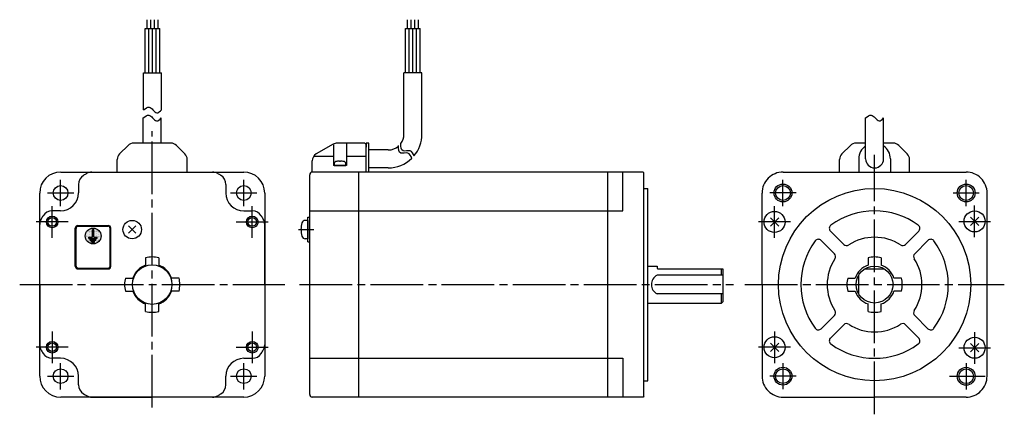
# Model space of a CAD drawing. Extents: x -325 to 49, y -49 to 101.
import ezdxf

# ---------------------------------------------------------------- set-up
doc = ezdxf.new("R2010")
doc.units = 0
doc.header["$PDSIZE"] = -0.5
doc.linetypes.add('CENTER', pattern=[27, 20, -2, 3, -2])
doc.layers.get('0').update_dxf_attribs({"linetype": 'CONTINUOUS'})

# ---------------------------------------------------------------- blocks, each defined once
blk = doc.blocks.new('*X17')
at = {"color": 0, "linetype": 'CONTINUOUS'}
for p, q in [((6.09375, 194.6875), (6.09375, 194.6875)), ((6.40625, 194.6875), (6.40625, 194.6875)), ((6.71875, 194.6875), (6.71875, 194.6875)), ((7.03125, 194.6875), (7.03125, 194.6875)), ((7.34375, 194.6875), (7.34375, 194.6875)), ((7.65625, 194.6875), (7.65625, 194.6875)), ((3.90625, 192.1875), (3.90625, 192.1875)), ((3.90625, 191.5625), (3.90625, 191.5625)), ((4.0625, 192.5), (4.0625, 192.5)), ((4.0625, 191.875), (4.0625, 191.875)), ((4.0625, 191.25), (4.0625, 191.25)), ((4.21875, 192.8125), (4.21875, 192.8125)), ((4.21875, 192.1875), (4.21875, 192.1875)), ((4.21875, 191.5625), (4.21875, 191.5625)), ((4.21875, 190.9375), (4.21875, 190.9375)), ((4.375, 193.125), (4.375, 193.125)), ((4.375, 192.5), (4.375, 192.5)), ((4.375, 191.875), (4.375, 191.875)), ((4.375, 191.25), (4.375, 191.25)), ((4.53125, 193.4375), (4.53125, 193.4375)), ((4.53125, 192.8125), (4.53125, 192.8125)), ((4.53125, 192.1875), (4.53125, 192.1875)), ((4.53125, 191.5625), (4.53125, 191.5625)), ((4.53125, 190.9375), (4.53125, 190.9375)), ((4.6875, 193.75), (4.6875, 193.75)), ((4.6875, 193.125), (4.6875, 193.125)), ((4.6875, 192.5), (4.6875, 192.5)), ((4.6875, 191.875), (4.6875, 191.875)), ((4.6875, 191.25), (4.6875, 191.25)), ((4.84375, 194.0625), (4.84375, 194.0625)), ((4.84375, 193.4375), (4.84375, 193.4375)), ((4.84375, 192.8125), (4.84375, 192.8125)), ((4.84375, 192.1875), (4.84375, 192.1875)), ((4.84375, 191.5625), (4.84375, 191.5625)), ((4.84375, 190.9375), (4.84375, 190.9375)), ((5, 193.75), (5, 193.75)), ((5, 193.125), (5, 193.125)), ((5, 192.5), (5, 192.5)), ((5, 191.875), (5, 191.875)), ((5, 191.25), (5, 191.25)), ((5.15625, 194.0625), (5.15625, 194.0625)), ((5.15625, 193.4375), (5.15625, 193.4375)), ((5.15625, 192.8125), (5.15625, 192.8125)), ((5.15625, 192.1875), (5.15625, 192.1875)), ((5.15625, 191.5625), (5.15625, 191.5625)), ((5.15625, 190.9375), (5.15625, 190.9375)), ((5.3125, 194.375), (5.3125, 194.375)), ((5.3125, 193.75), (5.3125, 193.75)), ((5.3125, 193.125), (5.3125, 193.125)), ((5.3125, 192.5), (5.3125, 192.5)), ((5.3125, 191.875), (5.3125, 191.875)), ((5.46875, 194.0625), (5.46875, 194.0625)), ((5.46875, 193.4375), (5.46875, 193.4375)), ((5.46875, 192.8125), (5.46875, 192.8125)), ((5.46875, 192.1875), (5.46875, 192.1875)), ((5.46875, 191.5625), (5.46875, 191.5625)), ((5.46875, 190.9375), (5.46875, 190.9375)), ((5.625, 194.375), (5.625, 194.375)), ((5.625, 193.75), (5.625, 193.75)), ((5.625, 193.125), (5.625, 193.125)), ((5.625, 192.5), (5.625, 192.5)), ((5.625, 191.875), (5.625, 191.875)), ((5.78125, 194.0625), (5.78125, 194.0625)), ((5.78125, 193.4375), (5.78125, 193.4375)), ((5.78125, 192.8125), (5.78125, 192.8125)), ((5.78125, 192.1875), (5.78125, 192.1875)), ((5.78125, 191.5625), (5.78125, 191.5625)), ((5.78125, 190.9375), (5.78125, 190.9375)), ((5.9375, 194.375), (5.9375, 194.375)), ((5.9375, 193.75), (5.9375, 193.75)), ((5.9375, 193.125), (5.9375, 193.125)), ((5.9375, 192.5), (5.9375, 192.5)), ((5.9375, 191.875), (5.9375, 191.875)), ((6.09375, 194.0625), (6.09375, 194.0625)), ((6.09375, 193.4375), (6.09375, 193.4375)), ((6.09375, 192.8125), (6.09375, 192.8125)), ((6.09375, 192.1875), (6.09375, 192.1875)), ((6.09375, 191.5625), (6.09375, 191.5625)), ((6.09375, 190.9375), (6.09375, 190.9375)), ((6.25, 194.375), (6.25, 194.375)), ((6.25, 193.75), (6.25, 193.75)), ((6.25, 193.125), (6.25, 193.125)), ((6.25, 192.5), (6.25, 192.5)), ((6.25, 191.875), (6.25, 191.875)), ((6.40625, 194.0625), (6.40625, 194.0625)), ((6.40625, 193.4375), (6.40625, 193.4375)), ((6.40625, 192.8125), (6.40625, 192.8125)), ((6.40625, 192.1875), (6.40625, 192.1875)), ((6.40625, 191.5625), (6.40625, 191.5625)), ((6.40625, 190.9375), (6.40625, 190.9375)), ((6.5625, 194.375), (6.5625, 194.375)), ((6.5625, 193.75), (6.5625, 193.75)), ((6.5625, 193.125), (6.5625, 193.125)), ((6.5625, 192.5), (6.5625, 192.5)), ((6.5625, 191.875), (6.5625, 191.875)), ((6.71875, 190.9375), (6.71875, 190.9375)), ((7.03125, 190.9375), (7.03125, 190.9375)), ((7.1875, 194.375), (7.1875, 194.375)), ((7.1875, 193.75), (7.1875, 193.75)), ((7.1875, 193.125), (7.1875, 193.125)), ((7.1875, 192.5), (7.1875, 192.5)), ((7.1875, 191.875), (7.1875, 191.875)), ((7.34375, 194.0625), (7.34375, 194.0625)), ((7.34375, 193.4375), (7.34375, 193.4375)), ((7.34375, 192.8125), (7.34375, 192.8125)), ((7.34375, 192.1875), (7.34375, 192.1875)), ((7.34375, 191.5625), (7.34375, 191.5625)), ((7.34375, 190.9375), (7.34375, 190.9375)), ((7.5, 194.375), (7.5, 194.375)), ((7.5, 193.75), (7.5, 193.75)), ((7.5, 193.125), (7.5, 193.125)), ((7.5, 192.5), (7.5, 192.5)), ((7.5, 191.875), (7.5, 191.875)), ((7.65625, 194.0625), (7.65625, 194.0625)), ((7.65625, 193.4375), (7.65625, 193.4375)), ((7.65625, 192.8125), (7.65625, 192.8125)), ((7.65625, 192.1875), (7.65625, 192.1875)), ((7.65625, 191.5625), (7.65625, 191.5625)), ((7.65625, 190.9375), (7.65625, 190.9375)), ((7.8125, 194.375), (7.8125, 194.375)), ((7.8125, 193.75), (7.8125, 193.75)), ((7.8125, 193.125), (7.8125, 193.125)), ((7.8125, 192.5), (7.8125, 192.5)), ((7.8125, 191.875), (7.8125, 191.875)), ((7.96875, 194.0625), (7.96875, 194.0625)), ((7.96875, 193.4375), (7.96875, 193.4375)), ((7.96875, 192.8125), (7.96875, 192.8125)), ((7.96875, 192.1875), (7.96875, 192.1875)), ((7.96875, 191.5625), (7.96875, 191.5625)), ((7.96875, 190.9375), (7.96875, 190.9375)), ((8.125, 194.375), (8.125, 194.375)), ((8.125, 193.75), (8.125, 193.75)), ((8.125, 193.125), (8.125, 193.125)), ((8.125, 192.5), (8.125, 192.5)), ((8.125, 191.875), (8.125, 191.875)), ((8.28125, 194.0625), (8.28125, 194.0625)), ((8.28125, 193.4375), (8.28125, 193.4375)), ((8.28125, 192.8125), (8.28125, 192.8125)), ((8.28125, 192.1875), (8.28125, 192.1875)), ((8.28125, 191.5625), (8.28125, 191.5625)), ((8.28125, 190.9375), (8.28125, 190.9375)), ((8.4375, 194.375), (8.4375, 194.375)), ((8.4375, 193.75), (8.4375, 193.75)), ((8.4375, 193.125), (8.4375, 193.125)), ((8.4375, 192.5), (8.4375, 192.5)), ((8.4375, 191.875), (8.4375, 191.875)), ((8.59375, 194.0625), (8.59375, 194.0625)), ((8.59375, 193.4375), (8.59375, 193.4375)), ((8.59375, 192.8125), (8.59375, 192.8125)), ((8.59375, 192.1875), (8.59375, 192.1875)), ((8.59375, 191.5625), (8.59375, 191.5625)), ((8.59375, 190.9375), (8.59375, 190.9375)), ((8.75, 193.75), (8.75, 193.75)), ((8.75, 193.125), (8.75, 193.125)), ((8.75, 192.5), (8.75, 192.5)), ((8.75, 191.875), (8.75, 191.875)), ((8.75, 191.25), (8.75, 191.25)), ((8.90625, 194.0625), (8.90625, 194.0625)), ((8.90625, 193.4375), (8.90625, 193.4375)), ((8.90625, 192.8125), (8.90625, 192.8125)), ((8.90625, 192.1875), (8.90625, 192.1875)), ((8.90625, 191.5625), (8.90625, 191.5625)), ((8.90625, 190.9375), (8.90625, 190.9375)), ((9.0625, 193.75), (9.0625, 193.75)), ((9.0625, 193.125), (9.0625, 193.125)), ((9.0625, 192.5), (9.0625, 192.5)), ((9.0625, 191.875), (9.0625, 191.875)), ((9.0625, 191.25), (9.0625, 191.25)), ((9.21875, 193.4375), (9.21875, 193.4375)), ((9.21875, 192.8125), (9.21875, 192.8125)), ((9.21875, 192.1875), (9.21875, 192.1875)), ((9.21875, 191.5625), (9.21875, 191.5625)), ((9.21875, 190.9375), (9.21875, 190.9375)), ((9.375, 193.125), (9.375, 193.125)), ((9.375, 192.5), (9.375, 192.5)), ((9.375, 191.875), (9.375, 191.875)), ((9.375, 191.25), (9.375, 191.25)), ((9.53125, 192.8125), (9.53125, 192.8125)), ((9.53125, 192.1875), (9.53125, 192.1875)), ((9.53125, 191.5625), (9.53125, 191.5625)), ((9.53125, 190.9375), (9.53125, 190.9375)), ((9.6875, 192.5), (9.6875, 192.5)), ((9.6875, 191.875), (9.6875, 191.875)), ((9.6875, 191.25), (9.6875, 191.25)), ((9.84375, 192.1875), (9.84375, 192.1875)), ((9.84375, 191.5625), (9.84375, 191.5625)), ((4.375, 190.625), (4.375, 190.625)), ((4.53125, 190.3125), (4.53125, 190.3125)), ((4.6875, 190.625), (4.6875, 190.625)), ((4.6875, 190), (4.6875, 190)), ((4.84375, 190.3125), (4.84375, 190.3125)), ((4.84375, 189.6875), (4.84375, 189.6875)), ((5, 190.625), (5, 190.625)), ((5, 190), (5, 190)), ((5.15625, 190.3125), (5.15625, 190.3125)), ((5.15625, 189.6875), (5.15625, 189.6875)), ((5.3125, 190.625), (5.3125, 190.625)), ((5.3125, 190), (5.3125, 190)), ((5.3125, 189.375), (5.3125, 189.375)), ((5.46875, 190.3125), (5.46875, 190.3125)), ((5.46875, 189.6875), (5.46875, 189.6875)), ((5.625, 190.625), (5.625, 190.625)), ((5.625, 190), (5.625, 190)), ((5.625, 189.375), (5.625, 189.375)), ((5.78125, 189.6875), (5.78125, 189.6875)), ((5.9375, 190), (5.9375, 190)), ((5.9375, 189.375), (5.9375, 189.375)), ((6.09375, 189.6875), (6.09375, 189.6875)), ((6.09375, 189.0625), (6.09375, 189.0625)), ((6.25, 190), (6.25, 190)), ((6.25, 189.375), (6.25, 189.375)), ((6.40625, 189.0625), (6.40625, 189.0625)), ((6.5625, 189.375), (6.5625, 189.375)), ((6.71875, 189.0625), (6.71875, 189.0625)), ((6.875, 189.375), (6.875, 189.375)), ((7.03125, 189.0625), (7.03125, 189.0625)), ((7.1875, 189.375), (7.1875, 189.375)), ((7.34375, 189.0625), (7.34375, 189.0625)), ((7.5, 190), (7.5, 190)), ((7.5, 189.375), (7.5, 189.375)), ((7.65625, 189.6875), (7.65625, 189.6875)), ((7.65625, 189.0625), (7.65625, 189.0625)), ((7.8125, 190), (7.8125, 190)), ((7.8125, 189.375), (7.8125, 189.375)), ((7.96875, 190.3125), (7.96875, 190.3125)), ((7.96875, 189.6875), (7.96875, 189.6875)), ((8.125, 190.625), (8.125, 190.625)), ((8.125, 190), (8.125, 190)), ((8.125, 189.375), (8.125, 189.375)), ((8.28125, 190.3125), (8.28125, 190.3125)), ((8.28125, 189.6875), (8.28125, 189.6875)), ((8.4375, 190.625), (8.4375, 190.625)), ((8.4375, 190), (8.4375, 190)), ((8.4375, 189.375), (8.4375, 189.375)), ((8.59375, 190.3125), (8.59375, 190.3125)), ((8.59375, 189.6875), (8.59375, 189.6875)), ((8.75, 190.625), (8.75, 190.625)), ((8.75, 190), (8.75, 190)), ((8.90625, 190.3125), (8.90625, 190.3125)), ((8.90625, 189.6875), (8.90625, 189.6875)), ((9.0625, 190.625), (9.0625, 190.625)), ((9.0625, 190), (9.0625, 190)), ((9.21875, 190.3125), (9.21875, 190.3125)), ((9.375, 190.625), (9.375, 190.625))]:
    blk.add_line(p, q, dxfattribs=at)
blk = doc.blocks.new('A$C0BC52870')
for p, q in [((-277.09, 80.4), (-277.09, 97.29)), ((-277.09, 97.29), (-271.49, 97.29)), ((-276.39, 97.29), (-276.39, 100.64)), ((-275.69, 80.4), (-275.69, 97.29)), ((-274.99, 97.29), (-274.99, 100.64)), ((-274.29, 80.4), (-274.29, 97.29)), ((-273.59, 97.29), (-273.59, 100.64)), ((-272.89, 80.4), (-272.89, 97.29)), ((-272.19, 97.29), (-272.19, 100.64)), ((-271.49, 80.4), (-271.49, 97.29)), ((-178.17, 80.4), (-178.17, 97.29)), ((-178.17, 97.29), (-172.57, 97.29)), ((-177.47, 97.29), (-177.47, 100.64)), ((-176.77, 80.4), (-176.77, 97.29)), ((-176.07, 97.29), (-176.07, 100.64)), ((-175.37, 80.4), (-175.37, 97.29)), ((-174.67, 97.29), (-174.67, 100.64)), ((-173.97, 80.4), (-173.97, 97.29)), ((-173.27, 97.29), (-173.27, 100.64)), ((-172.57, 80.4), (-172.57, 97.29)), ((-172.57, 86.36), (-172.57, 91.25)), ((-277.69, 66.39), (-277.69, 80.4)), ((-277.69, 80.4), (-270.89, 80.4)), ((-270.89, 66.39), (-270.89, 80.4)), ((-178.77, 57.15), (-178.77, 80.4)), ((-171.97, 80.4), (-178.77, 80.4)), ((-171.97, 57.15), (-171.97, 80.4)), ((-277.82, 53.75), (-277.82, 63.34)), ((-271.02, 53.75), (-271.02, 63.34)), ((-3.4, 47.75), (-3.4, 63.34)), ((3.4, 47.75), (3.4, 63.34)), ((-286.84, 49.63), (-283.6, 52.87)), ((-271.02, 53.75), (-281.48, 53.75)), ((-267.36, 53.75), (-271.02, 53.75)), ((-265.24, 52.87), (-262, 49.63)), ((-205.64, 53.35), (-212.1, 49.62)), ((-205.6, 53.08), (-205.6, 45.25)), ((-193.6, 53.75), (-204.14, 53.75)), ((-200.6, 53.75), (-200.6, 45.25)), ((-193.6, 53.75), (-193.1, 53.25)), ((-193.1, 53.75), (-193.1, 52.25)), ((-192.1, 53.75), (-193.1, 53.75)), ((-193.1, 42.75), (-193.1, 53.25)), ((-192.1, 42.75), (-192.1, 53.75)), ((-12.42, 49.63), (-9.18, 52.87)), ((-3.4, 53.75), (-7.06, 53.75)), ((7.06, 53.75), (3.4, 53.75)), ((9.18, 52.87), (12.42, 49.63)), ((-213.05, 48.75), (-205.6, 48.75)), ((-200.6, 48.75), (-193.1, 48.75)), ((-184.77, 51.15), (-192.1, 51.15)), ((-287.72, 42.75), (-287.72, 47.51)), ((-261.12, 42.75), (-261.12, 47.51)), ((-213.6, 42.75), (-213.6, 47.02)), ((-200.6, 45.25), (-205.6, 45.25)), ((-13.3, 42.75), (-13.3, 47.51)), ((-6, 47.75), (-6, 42.75)), ((6, 47.75), (6, 42.75)), ((13.3, 42.75), (13.3, 47.51)), ((-309.17, 42.75), (-239.67, 42.75)), ((-297.3, 42.75), (-251.55, 42.75)), ((-214.6, -41.75), (-214.6, 41.75)), ((-87.9, 42.75), (-213.6, 42.75)), ((-195.9, -42.45), (-195.9, 42.75)), ((-184.77, 44.35), (-192.1, 44.35)), ((-101.3, -42.75), (-101.3, 42.75)), ((-95.6, 28), (-95.6, 42.75)), ((-87.9, 42.75), (-87.6, 42.45)), ((-87.6, -42.45), (-87.6, 42.45)), ((-34.75, 42.75), (34.75, 42.75)), ((-302.42, 38.06), (-302.42, 34.8)), ((-246.42, 38.06), (-246.42, 34.79)), ((-317.17, -34.75), (-317.17, 34.75)), ((-231.67, 34.75), (-231.67, -34.75)), ((-87.6, 36.51), (-86.08, 36.51)), ((-86.08, -36.51), (-86.08, 36.51)), ((-42.75, 0), (-42.75, 34.75)), ((42.74, -34.91), (42.75, 34.75)), ((-309.22, 28), (-312.49, 28)), ((-239.62, 27.99), (-236.36, 27.99)), ((-214.6, 28), (-95.6, 28)), ((-317.17, 0), (-317.17, 22.88)), ((-302.64, 22.45), (-291.14, 22.45)), ((-231.68, -0.01), (-231.67, 22.87)), ((-215.3, 24.41), (-216.28, 24.41)), ((-215.3, 16.21), (-215.3, 25.61)), ((-215.3, 25.61), (-214.6, 25.61)), ((-215.3, 24.41), (-215.3, 17.41)), ((-39.6, 22.21), (-36.41, 25.39)), ((-39.6, 25.39), (-36.41, 22.21)), ((36.41, 22.4), (39.6, 25.59)), ((36.41, 25.59), (39.6, 22.4)), ((-303.64, 6.95), (-303.64, 21.45)), ((-303.49, 7), (-303.49, 21.4)), ((-303.34, 7.05), (-303.34, 21.35)), ((-302.59, 22.3), (-291.19, 22.3)), ((-302.54, 22.15), (-291.24, 22.15)), ((-297.14, 18.05), (-297.14, 20.95)), ((-297.14, 20.95), (-296.64, 20.95)), ((-296.64, 18.05), (-296.64, 20.95)), ((-290.44, 7.05), (-290.44, 21.35)), ((-290.29, 7), (-290.29, 21.4)), ((-290.14, 6.95), (-290.14, 21.45)), ((-283.42, 22.29), (-280.65, 19.53)), ((-283.42, 19.53), (-280.65, 22.29)), ((-16.76, 20.29), (-11.73, 15.26)), ((11.73, 15.26), (16.76, 20.29)), ((-298.49, 17.55), (-298.49, 18.05)), ((-298.49, 18.05), (-297.14, 18.05)), ((-298.49, 17.55), (-295.29, 17.55)), ((-297.99, 16.85), (-297.99, 17.35)), ((-297.99, 17.35), (-295.79, 17.35)), ((-297.99, 16.85), (-295.79, 16.85)), ((-297.49, 16.15), (-297.49, 16.65)), ((-297.49, 16.65), (-296.29, 16.65)), ((-297.49, 16.15), (-296.29, 16.15)), ((-296.64, 18.05), (-295.29, 18.05)), ((-296.29, 16.15), (-296.29, 16.65)), ((-295.79, 16.85), (-295.79, 17.35)), ((-295.29, 17.55), (-295.29, 18.05)), ((-215.3, 17.41), (-216.28, 17.41)), ((-215.3, 16.21), (-214.6, 16.21)), ((-20.29, 16.76), (-15.26, 11.73)), ((15.26, 11.73), (20.29, 16.76)), ((-276.92, 10.2), (-276.92, 7.34)), ((-271.92, 10.2), (-271.92, 7.34)), ((-2.5, 10.2), (-2.5, 7.34)), ((2.5, 10.2), (2.5, 7.34)), ((-302.64, 5.95), (-291.14, 5.95)), ((-302.59, 6.1), (-291.19, 6.1)), ((-302.54, 6.25), (-291.24, 6.25)), ((-86.08, 7), (-82.6, 7)), ((-82.6, 7), (-82.6, 6.2)), ((-82.4, 6), (-57.6, 6)), ((-58.1, 3.57), (-58.1, 6)), ((-57.6, 6), (-57.6, -6.5)), ((-3.61, 6), (3.61, 6)), ((-284.62, 2.5), (-281.76, 2.5)), ((-264.23, 2.5), (-267.09, 2.5)), ((-57.6, 3.57), (-82.6, 3.57)), ((-10.2, 2.5), (-7.34, 2.5)), ((-6.02, -3.57), (-6.02, 3.57)), ((10.2, 2.5), (7.33, 2.5)), ((-317.17, 0), (-317.17, -22.88)), ((-284.62, -2.5), (-281.76, -2.5)), ((-264.23, -2.5), (-267.09, -2.5)), ((-231.68, -0.01), (-231.68, -22.89)), ((-57.6, -3.57), (-82.6, -3.57)), ((-58.1, -7), (-58.1, -3.57)), ((-42.75, 0), (-42.75, -34.75)), ((-10.2, -2.5), (-7.34, -2.5)), ((10.2, -2.5), (7.33, -2.5)), ((-276.92, -10.2), (-276.92, -7.34)), ((-271.92, -10.2), (-271.92, -7.34)), ((-86.08, -7), (-58.1, -7)), ((-58.1, -7), (-57.6, -6.5)), ((-2.5, -10.2), (-2.5, -7.34)), ((2.5, -10.2), (2.5, -7.34)), ((-20.29, -16.75), (-15.26, -11.73)), ((15.26, -11.73), (20.29, -16.75)), ((-16.76, -20.29), (-11.73, -15.26)), ((11.73, -15.26), (16.76, -20.29)), ((-39.6, -25.39), (-36.41, -22.21)), ((-39.6, -22.21), (-36.41, -25.39)), ((36.41, -25.59), (39.59, -22.41)), ((36.41, -22.41), (39.59, -25.59)), ((-309.22, -28), (-312.49, -28)), ((-239.63, -28.01), (-236.37, -28.01)), ((-214.6, -28), (-95.6, -28)), ((-95.6, -28), (-95.6, -42.75)), ((-302.42, -38.07), (-302.42, -34.8)), ((-246.44, -38.07), (-246.43, -34.81)), ((-87.6, -36.51), (-86.08, -36.51)), ((-239.67, -42.75), (-309.17, -42.75)), ((-297.3, -42.75), (-274.43, -42.75)), ((-251.56, -42.76), (-274.43, -42.75)), ((-87.9, -42.75), (-213.6, -42.75)), ((-87.6, -42.45), (-87.9, -42.75)), ((-34.75, -42.75), (-0.01, -42.75)), ((34.74, -42.76), (0, -42.75))]:
    blk.add_line(p, q)
at = {"linetype": 'CENTER'}
for p, q in [((-274.42, -46.7), (-274.42, 58.29)), ((0, -49.28), (0, 49.28)), ((0, -49.28), (0, 49.28)), ((0, -49.28), (0, 49.28)), ((0, -49.28), (0, 49.28)), ((-309.22, 29.8), (-309.22, 39.8)), ((-239.62, 29.8), (-239.62, 39.8)), ((-314.22, 34.8), (-304.22, 34.8)), ((-244.62, 34.8), (-234.62, 34.8)), ((38, 18.02), (38.01, 30.04)), ((-312.43, 17.82), (-312.43, 29.85)), ((-236.42, 17.82), (-236.42, 29.85)), ((-38.01, 17.82), (-38.01, 29.85)), ((-306.38, 23.8), (-318.48, 23.8)), ((-306.37, 23.8), (-318.47, 23.8)), ((-242.47, 23.8), (-230.37, 23.8)), ((-242.47, 23.8), (-230.38, 23.8)), ((-31.96, 23.8), (-44.05, 23.8)), ((-31.95, 23.8), (-44.05, 23.8)), ((31.95, 24), (44.04, 24)), ((31.96, 24), (44.05, 24)), ((-218.85, 20.91), (-213.03, 20.91)), ((-324.76, 0), (-224.09, 0)), ((-218.46, 0), (-53.61, 0)), ((-49.28, 0), (49.28, 0)), ((-49.28, 0), (49.28, 0)), ((-49.28, 0), (49.28, 0)), ((-312.43, -17.83), (-312.43, -29.85)), ((-236.41, -17.83), (-236.41, -29.85)), ((-38.01, -17.82), (-38.01, -29.85)), ((38, -18.02), (38, -30.05)), ((-306.39, -23.8), (-318.48, -23.8)), ((-306.38, -23.8), (-318.47, -23.8)), ((-242.47, -23.8), (-230.37, -23.8)), ((-242.46, -23.8), (-230.37, -23.8)), ((-31.95, -23.8), (-44.05, -23.8)), ((-31.96, -23.8), (-44.05, -23.8)), ((31.95, -24), (44.04, -24)), ((-309.22, -39.8), (-309.22, -29.8)), ((-239.62, -39.8), (-239.62, -29.8)), ((-314.22, -34.8), (-304.22, -34.8)), ((-244.62, -34.8), (-234.62, -34.8)), ((28.43, -34.81), (41.96, -34.82))]:
    blk.add_line(p, q, dxfattribs=at)
at = {"extrusion": (1, -1e-16, -2e-16)}
blk.add_line((-202.87, 46.82), (-203.33, 46.82), dxfattribs=at)
at = {"linetype": 'CENTER', "ltscale": 0.5}
for p, q in [((-34.8, 29.81), (-34.8, 39.79)), ((34.8, 29.81), (34.8, 39.79)), ((-29.81, 34.8), (-39.79, 34.8)), ((29.81, 34.8), (39.79, 34.8)), ((-34.81, -29.8), (-34.82, -39.77)), ((34.79, -29.83), (34.78, -39.8)), ((-29.83, -34.79), (-39.8, -34.78))]:
    blk.add_line(p, q, dxfattribs=at)
blk.add_lwpolyline([(-204.32, 46.82), (-204.34, 46.82, 0.018764), (-204.77, 46.71, 0.333667), (-205.35, 45.94), (-205.35, 45.25), (-200.85, 45.25), (-200.85, 45.94, 0.333667), (-201.43, 46.71, 0.018764), (-201.86, 46.82), (-201.89, 46.82)], format="xyb")
for centre, radius in [((-309.22, 34.8), 2.8), ((-239.62, 34.8), 2.8), ((-34.8, 34.8), 3.4), ((-34.8, 34.8), 2.8), ((34.8, 34.8), 3.4), ((34.8, 34.8), 2.8), ((0, 0), 36.51), ((-38.01, 23.8), 4), ((38, 24), 4), ((-312.43, 23.8), 2.2), ((-312.43, 23.8), 1.65), ((-282.03, 20.91), 3.5), ((-236.42, 23.8), 2.2), ((-236.42, 23.8), 1.65), ((-296.87, 18.45), 3), ((-274.42, 0), 7.5), ((0, 0), 7), ((-312.43, -23.8), 2.2), ((-312.43, -23.8), 1.65), ((-236.41, -23.8), 2.2), ((-236.41, -23.8), 1.65), ((-38.01, -23.8), 4), ((38, -24), 4), ((-309.22, -34.8), 2.8), ((-239.62, -34.8), 2.8), ((-34.82, -34.78), 3.4), ((-34.82, -34.78), 2.8), ((34.78, -34.82), 3.4), ((34.78, -34.82), 2.8)]:
    blk.add_circle(centre, radius)
for centre, radius, start, end in [((-184.77, 57.15), 6, 323.3144, 0), ((-184.77, 57.15), 12.8, 319.8527, 0), ((-281.48, 50.75), 3, 90, 135), ((-267.36, 50.75), 3, 45, 90), ((-204.14, 50.75), 3, 90, 120), ((-184.77, 57.15), 6, 270, 310.8807), ((-7.06, 50.75), 3, 90, 135), ((0, 47.75), 6, 124.5088, 180), ((0, 47.75), 6, 0, 55.4725), ((7.06, 50.75), 3, 45, 90), ((-284.72, 47.51), 3, 135, 180), ((-264.12, 47.51), 3, 0, 45), ((-210.6, 47.02), 3, 120, 180), ((-10.3, 47.51), 3, 135, 180), ((10.3, 47.51), 3, 0, 45), ((-184.77, 57.15), 12.8, 270, 314.2196), ((0, 47.75), 3.4, 180, 0), ((-309.17, 34.75), 8, 90, 180), ((-239.67, 34.75), 8, 0, 90), ((-213.6, 41.75), 1, 90, 180), ((-34.75, 34.75), 8, 90, 180.0014), ((34.75, 34.75), 8, 359.989, 90), ((-309.22, 34.8), 6.8, 270, 0), ((-239.62, 34.79), 6.8, 179.9904, 269.9904), ((-312.49, 24), 4, 90, 147.7689), ((-236.36, 23.99), 4, 32.2215, 89.9904), ((0, 0), 28, 53.6816, 126.3184), ((-313.17, 22.88), 4, 149.4416, 180), ((-274.42, 0), 49, 147.7689, 149.4416), ((-302.64, 21.45), 1, 90.0121, 180.0121), ((-291.14, 21.45), 1, 0.0121, 90.0121), ((-274.43, 0), 49, 30.5488, 32.2215), ((-235.67, 22.87), 4, 359.9904, 30.5488), ((-208.9, 20.91), 9, 163.3982, 196.6016), ((-216.28, 23.11), 1.3, 90.0005, 163.3977), ((-15.7, 21.35), 1.5, 126.3184, 225.5754), ((15.69, 21.35), 1.5, 315, 53.6816), ((-302.59, 21.4), 0.9, 90.0121, 180.0121), ((-302.54, 21.35), 0.8, 90.0121, 180.0121), ((-291.24, 21.35), 0.8, 0.0121, 90.0121), ((-291.19, 21.4), 0.9, 0.0121, 90.0121), ((-216.28, 18.71), 1.3, 196.6021, 269.9992), ((0, 0), 28, 143.6816, 216.3184), ((-21.35, 15.7), 1.5, 45, 143.6816), ((-10.67, 16.32), 1.5, 225.0001, 303.717), ((0, 0), 18, 56.837, 123.1629), ((10.67, 16.32), 1.5, 235.9174, 315), ((21.35, 15.7), 1.5, 36.3184, 134.9999), ((0, 0), 28, 323.6814, 36.3184), ((-16.32, 10.67), 1.5, 326.8369, 45), ((16.32, 10.67), 1.5, 134.9999, 214.0323), ((-274.42, 0), 10.5, 90, 103.7741), ((-274.42, 0), 10.5, 76.2259, 90), ((0, 0), 18, 146.837, 213.163), ((0, 0), 10.5, 90, 103.7741), ((0, 0), 10.5, 76.2259, 90), ((0, 0), 18, 326.8369, 33.163), ((-302.64, 6.95), 1, 180.0121, 270.0121), ((-302.59, 7), 0.9, 180.0121, 270.0121), ((-302.54, 7.05), 0.8, 180.0121, 270.0121), ((-291.24, 7.05), 0.8, 270.0121, 0.0121), ((-291.19, 7), 0.9, 270.0121, 0.0121), ((-291.14, 6.95), 1, 270.0121, 0.0121), ((-274.42, 0), 7.75, 108.8191, 161.1809), ((-274.42, 0), 7.75, 18.8191, 71.1809), ((-82.4, 6.2), 0.2, 180, 270), ((0, 0), 7.75, 108.8191, 161.1809), ((0, 0), 7.75, 18.8191, 71.1809), ((-274.42, 0), 10.5, 166.2259, 180), ((-274.42, 0), 10.5, 180, 193.7741), ((-274.42, 0), 10.5, 0, 13.7741), ((-274.42, 0), 10.5, 346.2259, 0), ((-80.8, 0), 4, 116.7455, 243.2545), ((0, 0), 10.5, 166.2259, 180), ((0, 0), 10.5, 180, 193.7741), ((0, 0), 10.5, 0, 13.7741), ((0, 0), 10.5, 346.2259, 0), ((-274.42, 0), 7.75, 198.8191, 251.1809), ((-274.42, 0), 7.75, 288.8191, 341.1809), ((0, 0), 7.75, 198.8191, 251.1809), ((0, 0), 7.75, 288.8191, 341.1809), ((-274.42, 0), 10.5, 256.2259, 270), ((-274.42, 0), 10.5, 270, 283.7741), ((-16.32, -10.67), 1.5, 315, 33.163), ((0, 0), 10.5, 256.2259, 270), ((0, 0), 10.5, 270, 283.7741), ((16.32, -10.67), 1.5, 146.4498, 225), ((-10.67, -16.32), 1.5, 56.837, 134.9999), ((10.67, -16.32), 1.5, 45, 123.1629), ((-21.35, -15.69), 1.5, 216.3184, 315), ((0, 0), 18, 236.837, 303.1628), ((21.35, -15.69), 1.5, 225.0001, 323.8467), ((-15.7, -21.35), 1.5, 134.9999, 233.6816), ((15.69, -21.35), 1.5, 306.3184, 45), ((-313.17, -22.88), 4, 180.0005, 210.5589), ((-274.42, 0), 49, 210.5589, 212.2316), ((-312.49, -24), 4, 212.2316, 270.0005), ((-236.37, -24.01), 4, 269.9899, 327.7588), ((-274.43, 0), 49, 327.7588, 329.4315), ((-235.68, -22.89), 4, 329.4315, 359.9899), ((0, 0), 28, 233.6816, 306.3181), ((-309.22, -34.8), 6.8, 0.0005, 90.0005), ((-239.63, -34.81), 6.8, 89.9899, 179.9899), ((-309.17, -34.75), 8, 180, 270), ((-239.67, -34.75), 8, 270, 0), ((-34.75, -34.75), 8, 179.9992, 270.0005), ((34.74, -34.76), 8, 269.9899, 359.9913), ((-213.6, -41.75), 1, 180, 270)]:
    blk.add_arc(centre, radius, start, end)
at = {"ltscale": 0.779656}
for centre, radius, start, end in [((-298.42, 38.06), 4, 122.2305, 180), ((-274.42, 0), 49, 120.5539, 122.2305), ((-297.3, 38.75), 4, 90, 120.5539), ((-251.55, 38.75), 4, 59.4461, 90), ((-274.43, 0), 49, 57.7599, 59.4461), ((-250.42, 38.06), 4, 359.9904, 57.7599), ((-298.42, -38.07), 4, 180.0005, 237.77), ((-250.44, -38.07), 4, 302.2204, 359.9899), ((-274.42, 0), 49, 237.77, 239.4416), ((-297.3, -38.75), 4, 239.4416, 270.0005), ((-251.56, -38.76), 4, 269.9899, 300.5488), ((-274.43, 0), 49, 300.5488, 302.2204)]:
    blk.add_arc(centre, radius, start, end, dxfattribs=at)
for centre, major_axis, ratio, start_param, end_param in [((-203.11, 40.95), (0, 5.99), 0.999848, 0.094531, 0.203406), ((-203.28, 40.95), (0, 5.98), 0.913545, 0.028904, 0.070845), ((-203.51, 40.95), (0, 5.98), 0.406737, -0.070845, -0.028904), ((-203.35, 40.95), (0, 5.99), 0.017452, -0.203406, -0.094531), ((-203.35, 40.95), (0, 5.99), 0.017452, -0.203062, -0.094531), ((-203.51, 40.95), (0, 5.98), 0.406737, -0.070845, -0.07076), ((-202.85, 40.95), (0, 5.99), 0.017452, 0.094531, 0.203406), ((-202.69, 40.95), (0, 5.98), 0.406737, 0.028904, 0.070845), ((-202.92, 40.95), (0, 5.98), 0.913545, -0.070845, -0.028904), ((-203.1, 40.95), (0, 5.99), 0.999848, -0.203406, -0.094531)]:
    blk.add_ellipse(centre, major_axis=major_axis, ratio=ratio, start_param=start_param, end_param=end_param)
for points, knots in [([(-277.69, 66.39), (-276.95, 66.95), (-275.67, 67.92), (-274.09, 66.37), (-272.58, 64.64), (-271.47, 65.79), (-270.89, 66.39)], [0, 0, 0, 0, 2.381773, 4.112787, 6.02178, 8.090052, 8.090052, 8.090052, 8.090052]), ([(-277.82, 63.34), (-277.08, 63.91), (-275.8, 64.88), (-274.22, 63.32), (-272.71, 61.59), (-271.6, 62.75), (-271.02, 63.34)], [0, 0, 0, 0, 2.381773, 4.112787, 6.02178, 8.090052, 8.090052, 8.090052, 8.090052]), ([(-3.4, 63.34), (-2.66, 63.91), (-1.37, 64.88), (0.21, 63.32), (1.72, 61.59), (2.83, 62.75), (3.4, 63.34)], [0, 0, 0, 0, 2.381773, 4.112787, 6.02178, 8.090052, 8.090052, 8.090052, 8.090052]), ([(-175.81, 47.89), (-176.12, 48.9), (-176.94, 50.55), (-180.78, 49.25), (-180.94, 51.37), (-180.83, 52.78)], [0.687546, 0.687546, 0.687546, 0.687546, 2.47464, 4.232669, 6.396034, 6.396034, 6.396034, 6.396034]), ([(-174.94, 48.74), (-175.24, 49.75), (-176.06, 51.41), (-179.9, 50.1), (-180.06, 52.23), (-179.95, 53.64)], [0.687546, 0.687546, 0.687546, 0.687546, 2.47464, 4.232669, 6.396034, 6.396034, 6.396034, 6.396034])]:
    blk.add_open_spline(points, degree=3, knots=knots)
for p in [(-203.1, 45.25), (-38.01, 23.8), (38, 24), (-282.03, 20.91), (-215.3, 20.91), (-38.01, -23.8), (38, -24)]:
    blk.add_point(p)
at = {"rotation": 0.0120745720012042}
blk.add_blockref('*X17', (-303.7, -173.43), dxfattribs=at)

msp = doc.modelspace()

# ---------------------------------------------------------------- block references
msp.add_blockref('A$C0BC52870', (0, 0))

doc.saveas('drawing.dxf')
